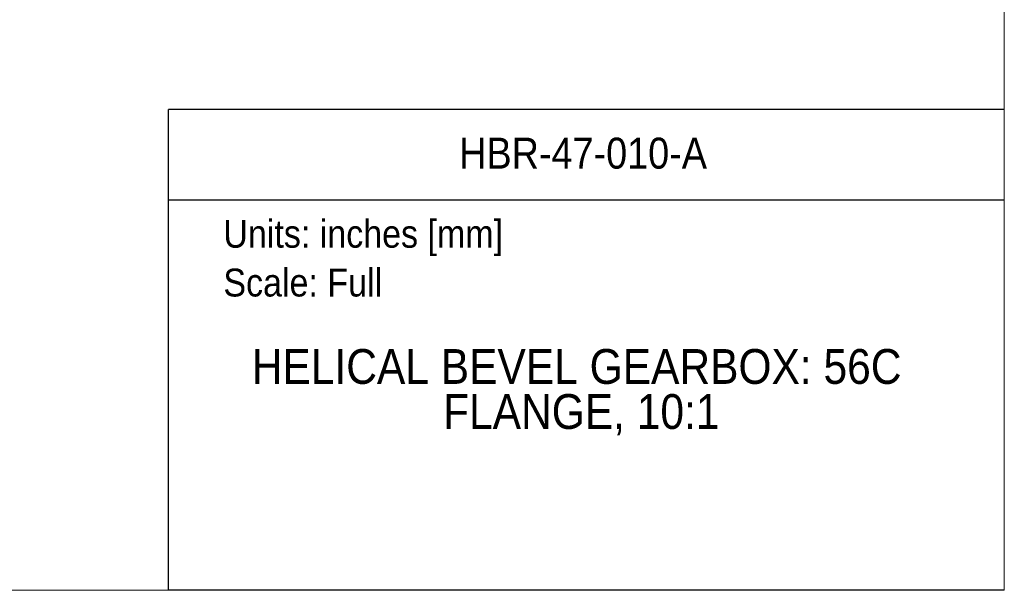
# Model space of a CAD drawing. Header units: inches. Extents: x 0 to 68, y 0 to 44.
# Tile 4 of 19: x 46.8 to 68, y 0 to 12.3. Entities that reach past the tile are written whole.
import ezdxf
from ezdxf.enums import TextEntityAlignment as Align

# ---------------------------------------------------------------- set-up
doc = ezdxf.new("R2010")
doc.units = ezdxf.units.IN
doc.header["$LTSCALE"] = 4
doc.header["$MEASUREMENT"] = 0
doc.linetypes.add('SLD-Solid', pattern=[0])
doc.layers.add('SLD-DEFPOINTS', color=7, linetype='Continuous')
doc.layers.add('TEXT', color=140, linetype='SLD-Solid', lineweight=25)
doc.styles.add('SLDTEXTSTYLE0', font='GOTHIC.TTF', dxfattribs={"width": 0.913})

# ---------------------------------------------------------------- blocks, each defined once
blk = doc.blocks.new('Block1')
at = {"color": 140, "linetype": 'SLD-Solid', "lineweight": 18}
blk.add_line((68, 0), (68, 10.356), dxfattribs=at)
at = {"layer": 'TEXT'}
for p, q in [((68, 10.356), (50, 10.356)), ((50, 0), (50, 10.356)), ((50, 8.409), (68, 8.409)), ((68, 0), (50, 0))]:
    blk.add_line(p, q, dxfattribs=at)
at = {"layer": 'TEXT', "char_height": 0.6, "attachment_point": 1, "style": 'SLDTEXTSTYLE0'}
for s, insert in [('Units: inches [mm]', (51.179, 7.979)), ('Scale: Full', (51.179, 6.928))]:
    blk.add_mtext(s, dxfattribs=dict(at, insert=insert))
at = {"layer": 'TEXT', "color": 140, "style": 'SLDTEXTSTYLE0', "width": 0.913}
for tag, height, p in [('AUTOATTR0', 0.667, (56.258, 8.882)), ('AUTOATTR1_0', 0.75, (51.79, 4.221)), ('AUTOATTR1_1', 0.75, (55.911, 3.251))]:
    blk.add_attdef(tag, text='', height=height, dxfattribs=at).set_placement(p, align=Align.BOTTOM_LEFT)
blk = doc.blocks.new('Block2')
at = {"color": 7, "linetype": 'SLD-Solid', "lineweight": 18}
for q in [(68, 44), (0, 0)]:
    blk.add_line((68, 0), q, dxfattribs=at)

msp = doc.modelspace()

# ---------------------------------------------------------------- block references
at = {"layer": 'SLD-DEFPOINTS'}
msp.add_blockref('Block2', (0, 0), dxfattribs=at)
ref = msp.add_blockref('Block1', (0, 0), dxfattribs=at)
ref.add_attrib('AUTOATTR0', 'HBR-47-010-A', dxfattribs={"layer": 'TEXT', "height": 0.66667, "style": 'SLDTEXTSTYLE0', "width": 0.913}).set_placement((56.258, 8.882), align=Align.BOTTOM_LEFT)
ref.add_attrib('AUTOATTR1_0', 'HELICAL BEVEL GEARBOX: 56C ', dxfattribs={"layer": 'TEXT', "height": 0.75, "style": 'SLDTEXTSTYLE0', "width": 0.913}).set_placement((51.79, 4.221), align=Align.BOTTOM_LEFT)
ref.add_attrib('AUTOATTR1_1', 'FLANGE, 10:1', dxfattribs={"layer": 'TEXT', "height": 0.75, "style": 'SLDTEXTSTYLE0', "width": 0.913}).set_placement((55.911, 3.251), align=Align.BOTTOM_LEFT)

doc.saveas('drawing.dxf')
